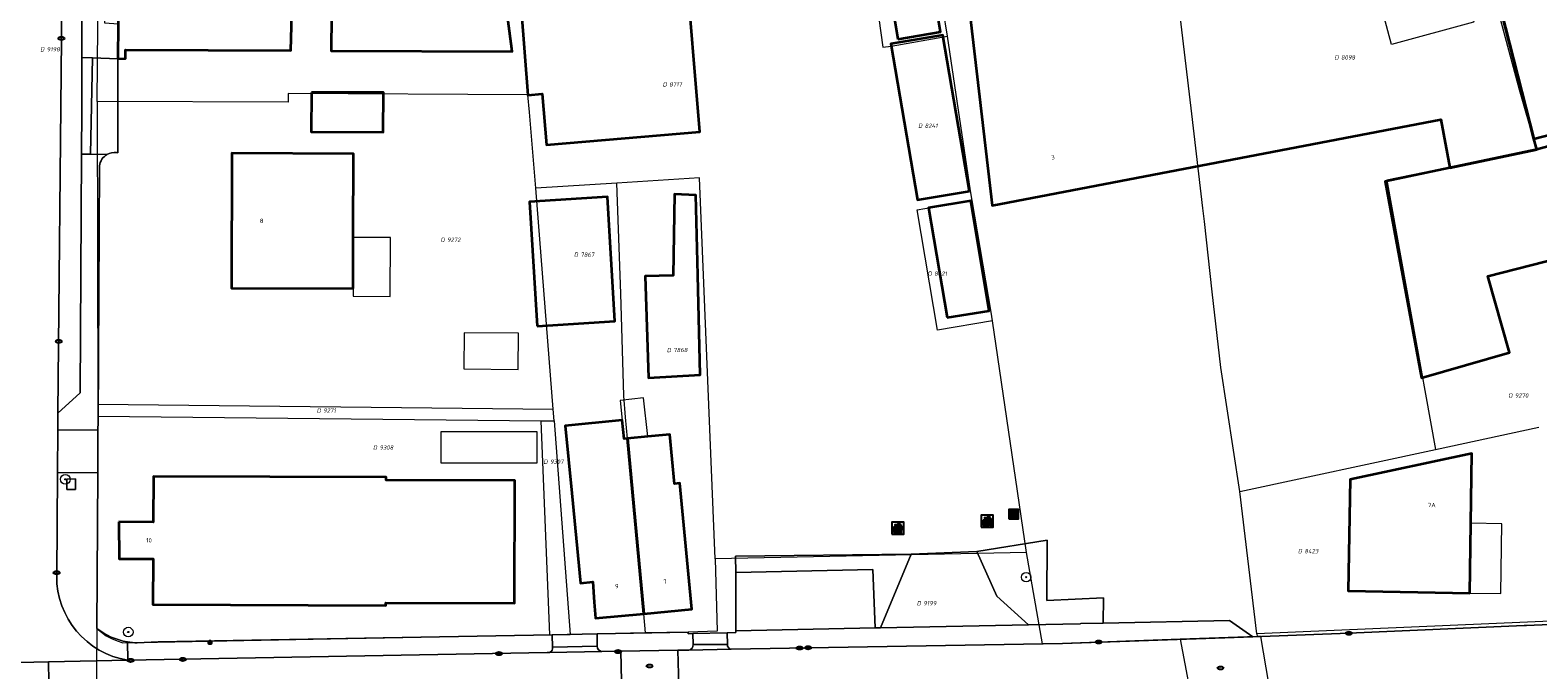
# Model space of a CAD drawing. Header units: metres. Extents: x 183765 to 187731, y 443805 to 446163.
# Tile 34 of 120: x 186594 to 186720, y 444258 to 444312. Entities that reach past the tile are written whole.
import ezdxf
from ezdxf.enums import TextEntityAlignment as Align

# ---------------------------------------------------------------- set-up
doc = ezdxf.new("R2010")
doc.units = ezdxf.units.M
doc.layers.get('0').update_dxf_attribs({"lineweight": 25})
for name, color, linetype, lineweight in [('B-WE-GR-BOOM-S', 253, 'Continuous', 25), ('B-WE-GR-HAAG-GV', 90, 'Continuous', 13), ('B-WE-IE-AFVAL APART PLAATS-S', 7, 'Continuous', 25), ('B-WE-IE-MEUBILAIR-S', 7, 'Continuous', 25), ('B-WE-IE-MEUBILAIR_WEGMEUBILAIR-GV', 7, 'Continuous', 18), ('B-WE-IE-MEUBILAIR_WEGMEUBILAIR_AFVALBAK-S', 7, 'Continuous', 25), ('B-WE-OG-BEBOUWING-GV', 7, 'Continuous', 35), ('B-WE-OG-BEBOUWING-T18', 10, 'Continuous', 18), ('B-WE-OG-BEBOUWING_LUIFEL-GV', 7, 'Continuous', 18), ('B-WE-OG-BEBOUWING_OVERBOUWING-GV', 7, 'Continuous', 18), ('B-WE-OG-BEBOUWING_SCHUUR-GV', 7, 'Continuous', 18), ('B-WE-OG-TERREIN_ERF-GV', 7, 'Continuous', 18), ('B-WE-VH-GESLOTENVERHARDING_ASFALT-GV', 10, 'Continuous', 18), ('B-WE-VH-ONVERHARD_ZAND-GV', 210, 'Continuous', 18), ('B-WE-VH-OPENVERHARDING_BETONSTRAATSTEEN-GV', 90, 'Continuous', 18), ('B-WE-VH-OPENVERHARDING_TEGEL-GV', 90, 'Continuous', 18)]:
    doc.layers.add(name, color=color, linetype=linetype, lineweight=lineweight)
doc.layers.add('B-WE-KG-GRENS_PERCEEL-G', color=7, linetype='Continuous', lineweight=13, true_color=0xa55252)
doc.layers.add('B-WE-KG-GRENS_PERCEEL-S', color=7, linetype='Continuous', lineweight=25, true_color=0xa55252)
doc.styles.add('NLCS-ISO', font='NLCS-ISO.ttf')
doc.styles.add('NLCS-ISO-M200-T18', font='NLCS-ISO.ttf', dxfattribs={"height": 0.36})

# ---------------------------------------------------------------- blocks, each defined once
blk = doc.blocks.new('SIE-WEG_AFVALBAK-SO')
h = blk.add_hatch(color=256)
h.dxf.hatch_style = 1
h.paths.add_polyline_path([(-1.5, -1.5), (1.5, -1.5), (1.5, 1.5), (-1.5, 1.5)])
for points in [[(-2, -2), (2, -2), (2, 2), (-2, 2)], [(-1.5, -1.5), (1.5, -1.5), (1.5, 1.5), (-1.5, 1.5)]]:
    blk.add_lwpolyline(points, close=True)
blk = doc.blocks.new('SIE-AFVAL APART PLAATS-SO')
h = blk.add_hatch(color=256)
h.dxf.hatch_style = 1
h.paths.add_polyline_path([(-0.09, 0.07), (-1.76, 0.07, 0.819081), (-1.79, -0.09), (-1.4, -2.19, 0.36153), (-1.37, -2.21), (-0.47, -2.21, 0.36153), (-0.44, -2.19), (-0.05, -0.09, 0.819081)])
h.paths.add_polyline_path([(-0.16, -0.1), (-0.2, -0.33), (-0.49, -0.33), (-0.47, -0.1)], flags=16)
h.paths.add_polyline_path([(-0.55, -0.1), (-0.58, -0.33), (-0.87, -0.33), (-0.87, -0.1)], flags=16)
h.paths.add_polyline_path([(-0.22, -0.42), (-0.27, -0.73), (-0.53, -0.73), (-0.5, -0.42)], flags=16)
h.paths.add_polyline_path([(-0.58, -0.42), (-0.61, -0.73), (-0.87, -0.73), (-0.87, -0.42)], flags=16)
h.paths.add_polyline_path([(-0.95, -0.1), (-0.95, -0.33), (-1.27, -0.33), (-1.29, -0.1)], flags=16)
h.paths.add_polyline_path([(-0.95, -0.42), (-0.95, -0.73), (-1.23, -0.73), (-1.26, -0.42)], flags=16)
h.paths.add_polyline_path([(-0.29, -0.83), (-0.34, -1.09), (-0.56, -1.09), (-0.54, -0.83)], flags=16)
h.paths.add_polyline_path([(-0.62, -0.83), (-0.65, -1.09), (-0.87, -1.09), (-0.87, -0.83)], flags=16)
h.paths.add_polyline_path([(-0.95, -0.83), (-0.95, -1.09), (-1.2, -1.09), (-1.22, -0.83)], flags=16)
h.paths.add_polyline_path([(-1.35, -0.33), (-1.64, -0.33), (-1.69, -0.1), (-1.37, -0.1)], flags=16)
h.paths.add_polyline_path([(-1.34, -0.42), (-1.31, -0.73), (-1.57, -0.73), (-1.63, -0.42)], flags=16)
h.paths.add_polyline_path([(-0.36, -1.18), (-0.41, -1.44), (-0.6, -1.44), (-0.57, -1.18)], flags=16)
h.paths.add_polyline_path([(-0.65, -1.18), (-0.68, -1.44), (-0.87, -1.44), (-0.87, -1.18)], flags=16)
h.paths.add_polyline_path([(-1.3, -0.83), (-1.28, -1.09), (-1.5, -1.09), (-1.55, -0.83)], flags=16)
h.paths.add_polyline_path([(-0.95, -1.18), (-0.95, -1.44), (-1.17, -1.44), (-1.19, -1.18)], flags=16)
h.paths.add_polyline_path([(-0.42, -1.53), (-0.47, -1.79), (-0.63, -1.79), (-0.6, -1.53)], flags=16)
h.paths.add_polyline_path([(-1.27, -1.18), (-1.25, -1.44), (-1.44, -1.44), (-1.49, -1.18)], flags=16)
h.paths.add_polyline_path([(-0.69, -1.53), (-0.71, -1.79), (-0.87, -1.79), (-0.87, -1.53)], flags=16)
h.paths.add_polyline_path([(-0.95, -1.53), (-0.95, -1.79), (-1.13, -1.79), (-1.16, -1.53)], flags=16)
h.paths.add_polyline_path([(-1.24, -1.53), (-1.22, -1.79), (-1.37, -1.79), (-1.42, -1.53)], flags=16)
h.paths.add_polyline_path([(-0.49, -1.89), (-0.53, -2.13), (-0.66, -2.13), (-0.64, -1.89)], flags=16)
h.paths.add_polyline_path([(-0.72, -1.89), (-0.74, -2.13), (-0.87, -2.13), (-0.87, -1.89)], flags=16)
h.paths.add_polyline_path([(-0.95, -1.89), (-0.95, -2.13), (-1.1, -2.13), (-1.12, -1.89)], flags=16)
h.paths.add_polyline_path([(-1.21, -1.89), (-1.18, -2.13), (-1.31, -2.13), (-1.35, -1.89)], flags=16)
h.paths.add_polyline_path([(-0.19, 0.78, -0.01173), (-0.3, 0.78, -0.148797), (-0.42, 1.03, -0.136076), (-0.69, 0.87), (-0.78, 0.85, -0.038293), (-1.14, 0.96), (-1.19, 0.81, -0.243822), (-1.56, 0.45, 0.344326), (-1, 0.22, -0.139345), (-0.6, 0.22, 0.618436), (-0.56, 0.27, -0.441494), (-0.47, 0.44, 0.309048)])
h.paths.add_polyline_path([(-0.49, 0.51, 0.351556), (-0.64, 0.31, 0.121061), (-1.02, 0.29, -0.288745), (-1.45, 0.42, 0.203599), (-1.12, 0.79), (-1.09, 0.87, 0.083075), (-0.28, 0.71, -0.242261)], flags=16)
h.paths.add_polyline_path([(-0.4, 0.79, -0.023345), (-0.63, 0.82, 0.07081), (-0.46, 0.9, 0.059965)], flags=16)
h.paths.add_polyline_path([(1.12, 1.48), (-1.07, 1.48, 0.860559), (-1.08, 1.42), (0.29, 1, -0.146703), (0.53, 0.28, 0.421968), (0.56, 0.25), (1.6, 0.31, 0.450293), (1.63, 0.34, 0.122241)])
h.paths.add_polyline_path([(0.26, 1.93, 1), (1.07, 1.93, 1)])
h.paths.add_polyline_path([(1.65, 0.15, 0.429303), (1.62, 0.18), (0.55, 0.23, 0.38429), (0.51, 0.2), (0.16, -2.16, 0.83726), (0.22, -2.18), (0.99, -0.78, -0.688204), (1.05, -0.78), (1.36, -2.14, 0.84934), (1.42, -2.14)])
for p, q in [((-0.09, 0.07), (-1.76, 0.07)), ((-1.4, -2.19), (-1.79, -0.09)), ((-1.37, -0.1), (-1.69, -0.1)), ((-1.64, -0.33), (-1.69, -0.1)), ((-1.64, -0.33), (-1.35, -0.33)), ((-1.63, -0.42), (-1.34, -0.42)), ((-1.57, -0.73), (-1.63, -0.42)), ((-1.57, -0.73), (-1.31, -0.73)), ((-1.55, -0.83), (-1.3, -0.83)), ((-1.5, -1.09), (-1.55, -0.83)), ((-1.5, -1.09), (-1.28, -1.09)), ((-1.49, -1.18), (-1.27, -1.18)), ((-1.44, -1.44), (-1.49, -1.18)), ((-1.44, -1.44), (-1.25, -1.44)), ((-1.42, -1.53), (-1.24, -1.53)), ((-1.37, -1.79), (-1.42, -1.53)), ((-1.37, -1.79), (-1.22, -1.79)), ((-1.37, -2.21), (-0.47, -2.21)), ((-1.31, -2.13), (-1.35, -1.89)), ((-1.35, -1.89), (-1.21, -1.89)), ((-1.31, -2.13), (-1.18, -2.13)), ((-0.95, -0.1), (-1.29, -0.1)), ((-1.27, -0.33), (-0.95, -0.33)), ((-1.26, -0.42), (-0.95, -0.42)), ((-1.23, -0.73), (-0.95, -0.73)), ((-1.22, -0.83), (-0.95, -0.83)), ((-1.2, -1.09), (-0.95, -1.09)), ((-1.19, -1.18), (-0.95, -1.18)), ((-1.17, -1.44), (-0.95, -1.44)), ((-1.16, -1.53), (-0.95, -1.53)), ((-1.13, -1.79), (-0.95, -1.79)), ((-1.12, -1.89), (-0.95, -1.89)), ((-1.1, -2.13), (-0.95, -2.13)), ((-0.95, -0.1), (-0.95, -0.33)), ((-0.95, -0.42), (-0.95, -0.73)), ((-0.95, -0.83), (-0.95, -1.09)), ((-0.95, -1.18), (-0.95, -1.44)), ((-0.95, -1.53), (-0.95, -1.79)), ((-0.95, -1.89), (-0.95, -2.13)), ((-0.87, -0.1), (-0.87, -0.33)), ((-0.55, -0.1), (-0.87, -0.1)), ((-0.87, -0.33), (-0.58, -0.33)), ((-0.87, -0.42), (-0.87, -0.73)), ((-0.87, -0.42), (-0.58, -0.42)), ((-0.87, -0.73), (-0.61, -0.73)), ((-0.87, -0.83), (-0.62, -0.83)), ((-0.87, -0.83), (-0.87, -1.09)), ((-0.87, -1.09), (-0.65, -1.09)), ((-0.87, -1.18), (-0.65, -1.18)), ((-0.87, -1.18), (-0.87, -1.44)), ((-0.87, -1.44), (-0.68, -1.44)), ((-0.87, -1.53), (-0.69, -1.53)), ((-0.87, -1.53), (-0.87, -1.79)), ((-0.87, -1.79), (-0.71, -1.79)), ((-0.87, -1.89), (-0.87, -2.13)), ((-0.87, -1.89), (-0.72, -1.89)), ((-0.87, -2.13), (-0.74, -2.13)), ((-0.66, -2.13), (-0.53, -2.13)), ((-0.64, -1.89), (-0.49, -1.89)), ((-0.63, -1.79), (-0.47, -1.79)), ((-0.6, -1.44), (-0.41, -1.44)), ((-0.6, -1.53), (-0.42, -1.53)), ((-0.57, -1.18), (-0.36, -1.18)), ((-0.56, -1.09), (-0.34, -1.09)), ((-0.54, -0.83), (-0.29, -0.83)), ((-0.53, -0.73), (-0.27, -0.73)), ((-0.53, -2.13), (-0.49, -1.89)), ((-0.5, -0.42), (-0.22, -0.42)), ((-0.49, -0.33), (-0.2, -0.33)), ((-0.16, -0.1), (-0.47, -0.1)), ((-0.47, -1.79), (-0.42, -1.53)), ((-0.44, -2.19), (-0.05, -0.09)), ((-0.41, -1.44), (-0.36, -1.18)), ((-0.34, -1.09), (-0.29, -0.83)), ((-0.27, -0.73), (-0.22, -0.42)), ((-0.2, -0.33), (-0.16, -0.1))]:
    blk.add_line(p, q)
blk.add_lwpolyline([(-2.5, -2.51), (2.5, -2.51), (2.5, 2.49), (-2.5, 2.49)], close=True)
for points in [[(-0.78, 0.85, -0.038293), (-1.14, 0.96), (-1.19, 0.81, -0.243822), (-1.56, 0.45, 0.344326), (-1, 0.22, -0.139345), (-0.6, 0.22, 0.618436), (-0.56, 0.27, -0.441494), (-0.47, 0.44, 0.309048), (-0.19, 0.78, -0.01173), (-0.3, 0.78, -0.01173)], [(-0.78, 0.85), (-0.69, 0.87, 0.136076), (-0.42, 1.03, 0.156405), (-0.29, 0.77)], [(-0.78, 0.85), (-0.69, 0.87, 0.136076), (-0.42, 1.03, 0.148797), (-0.3, 0.78, 0.148797)], [(-0.63, 0.82, 0.07081), (-0.46, 0.9, 0.059965), (-0.4, 0.79, 0.059965)], [(-0.4, 0.79, -0.023345), (-0.63, 0.82)]]:
    blk.add_lwpolyline(points, format="xyb")
for points in [[(-1.09, 0.87), (-1.12, 0.79, -0.203599), (-1.45, 0.42, 0.288745), (-1.02, 0.29, -0.121061), (-0.64, 0.31, -0.351556), (-0.49, 0.51, 0.242261), (-0.28, 0.71, -0.083075)], [(-1.07, 1.48), (1.12, 1.48, -0.122241), (1.63, 0.34, -0.450293), (1.6, 0.31), (0.56, 0.25, -0.421968), (0.53, 0.28, 0.146703), (0.29, 1), (-1.08, 1.42, -0.860559)], [(0.55, 0.23), (1.62, 0.18, -0.429303), (1.65, 0.15), (1.42, -2.14, -0.84934), (1.36, -2.14), (1.05, -0.78, 0.688204), (0.99, -0.78), (0.22, -2.18, -0.83726), (0.16, -2.16), (0.51, 0.2, -0.38429)]]:
    blk.add_lwpolyline(points, format="xyb", close=True)
for points in [[(-1.35, -0.33), (-1.37, -0.1)], [(-1.31, -0.73), (-1.34, -0.42)], [(-1.28, -1.09), (-1.3, -0.83)], [(-1.27, -0.33), (-1.29, -0.1)], [(-1.25, -1.44), (-1.27, -1.18)], [(-1.23, -0.73), (-1.26, -0.42)], [(-1.22, -1.79), (-1.24, -1.53)], [(-1.2, -1.09), (-1.22, -0.83)], [(-1.18, -2.13), (-1.21, -1.89)], [(-1.17, -1.44), (-1.19, -1.18)], [(-1.18, -2.22), (-1.18, -2.21)], [(-1.13, -1.79), (-1.16, -1.53)], [(-1.1, -2.13), (-1.12, -1.89)], [(-0.74, -2.13), (-0.72, -1.89)], [(-0.71, -1.79), (-0.69, -1.53)], [(-0.68, -1.44), (-0.65, -1.18)], [(-0.66, -2.13), (-0.64, -1.89)], [(-0.65, -1.09), (-0.62, -0.83)], [(-0.63, -1.79), (-0.6, -1.53)], [(-0.61, -0.73), (-0.58, -0.42)], [(-0.6, -1.44), (-0.57, -1.18)], [(-0.58, -0.33), (-0.55, -0.1)], [(-0.56, -1.09), (-0.54, -0.83)], [(-0.53, -0.73), (-0.5, -0.42)], [(-0.49, -0.33), (-0.47, -0.1)]]:
    blk.add_lwpolyline(points)
blk.add_circle((0.66, 1.93), 0.401)
for centre, radius, start, end in [((-1.76, -0.01), 0.0869, 90, 247.28103), ((-0.09, -0.01), 0.0869, 292.71897, 90), ((-1.37, -2.18), 0.0318, 190.49429, 270), ((-0.47, -2.18), 0.0318, 270, 349.50571)]:
    blk.add_arc(centre, radius, start, end)
blk = doc.blocks.new('SIE-MEUBILAIR_PAAL_LICHTMAST-SO')
for points in [[(-0.62, 0), (-1, 0)], [(-0.71, 0.71), (-0.44, 0.44)], [(0, 1), (0, 0.62)], [(0.44, 0.44), (0.71, 0.71)], [(1, 0), (0.62, 0)], [(-0.71, -0.71), (-0.44, -0.44)], [(0, -0.62), (0, -1)], [(0.44, -0.44), (0.71, -0.71)]]:
    blk.add_lwpolyline(points)
blk.add_circle((0, 0), 0.5)
blk = doc.blocks.new('SIE-MEUBILAIR_PUT_RIOOLPUT-SO')
blk.add_ellipse((0, 0), major_axis=(1.25, 0), ratio=0.54)
at = {"style": 'NLCS-ISO'}
blk.add_text('ri', height=0.75, dxfattribs=at).set_placement((-0.04, 0.07), align=Align.MIDDLE_CENTER)
blk = doc.blocks.new('SIE-MEUBILAIR_PUT_KOLK-SO')
blk.add_ellipse((0, 0), major_axis=(1.25, 0), ratio=0.54)
at = {"style": 'NLCS-ISO'}
blk.add_text('klk', height=0.75, dxfattribs=at).set_placement((0.03, 0), align=Align.MIDDLE_CENTER)
blk = doc.blocks.new('SGR-BOOM_GBKN-SO')
at = {"linetype": 'ByBlock', "lineweight": 18}
h = blk.add_hatch(color=0, dxfattribs=at)
h.dxf.hatch_style = 1
edge = h.paths.add_edge_path()
edge.add_arc((0, 0), 0.25, 0, 360)
at = {"color": 0, "linetype": 'ByBlock', "lineweight": 18}
for radius in [2, 0.25]:
    blk.add_circle((0, 0), radius, dxfattribs=at)
at = {"color": 0, "linetype": 'ByBlock', "lineweight": 18, "style": 'NLCS-ISO'}
blk.add_attdef('SOORT', (2.5, 0), '', height=1.5, dxfattribs=at)
blk = doc.blocks.new('SKG-PERCEELNUMMER-SO')
at = {"style": 'NLCS-ISO', "oblique": 10, "flags": 1}
for tag, p in [('GEMEENTECODE', (0, 2.55)), ('PERCEELGROOTTE', (0, -2.45))]:
    blk.add_attdef(tag, text='', height=1.8, dxfattribs=at).set_placement(p, align=Align.MIDDLE_CENTER)
at = {"style": 'NLCS-ISO', "oblique": 10}
blk.add_attdef('SECTIE', text='', height=1.8, dxfattribs=at).set_placement((-0.5, 0), align=Align.MIDDLE_RIGHT)
blk.add_attdef('PERCEELNUMMER', text='', height=1.8, dxfattribs=at).set_placement((0.5, 0), align=Align.MIDDLE_LEFT)

msp = doc.modelspace()

# ---------------------------------------------------------------- linework, layer by layer
at = {"layer": 'B-WE-GR-HAAG-GV', "flags": 128}
for points in [[(186678.96, 444269.061), (186673.087, 444268.14), (186674.744, 444264.415), (186677.403, 444262.028), (186681.69, 444262.117), (186681.75, 444262.118), (186683.625, 444262.159), (186683.634, 444264.258), (186678.917, 444264.043)], [(186667.622, 444267.915), (186652.989, 444267.751), (186653.013, 444266.388), (186664.434, 444266.636), (186664.625, 444261.765), (186665.046, 444261.773)]]:
    msp.add_lwpolyline(points, close=True, dxfattribs=at)
at = {"layer": 'B-WE-IE-MEUBILAIR_WEGMEUBILAIR-GV', "flags": 128}
msp.add_lwpolyline([(186597.26, 444274.151), (186597.26, 444273.281), (186597.987, 444273.281), (186597.976, 444274.182)], close=True, dxfattribs=at)
at = {"layer": 'B-WE-KG-GRENS_PERCEEL-G', "flags": 128}
for points in [[(186694.999, 444273.136), (186693.423, 444283.465), (186692.699, 444289.756), (186692.045, 444295.62), (186691.918, 444296.727), (186691.002, 444304.584), (186689.972, 444313.223), (186696.554, 444314.654), (186699.51, 444338.275)], [(186599.798, 444305.613), (186599.918, 444321.263)], [(186634.608, 444320.016), (186635.678, 444306.179)], [(186670.642, 444311.045), (186669.571, 444317.757), (186669.559, 444317.95)], [(186665.592, 444317.285), (186664.29, 444317.135), (186665.248, 444310.128), (186665.951, 444310.232)], [(186716.525, 444313.099), (186714.626, 444312.617), (186714.477, 444312.214), (186707.639, 444310.36), (186706.525, 444314.529), (186715.517, 444316.857)], [(186716.525, 444313.099), (186718.266, 444306.612), (186719.528, 444302.253), (186719.689, 444301.613)], [(186665.951, 444310.232), (186670.642, 444311.045)], [(186672.55, 444298.175), (186668.132, 444297.417), (186665.951, 444310.232)], [(186672.55, 444298.175), (186670.642, 444311.045)], [(186635.678, 444306.179), (186615.699, 444306.292), (186615.692, 444305.563), (186599.798, 444305.613)], [(186599.798, 444305.613), (186599.841, 444280.39)], [(186636.328, 444298.402), (186635.824, 444304.722), (186635.678, 444306.179)], [(186728.462, 444303.977), (186719.971, 444301.69), (186719.689, 444301.613)], [(186719.689, 444301.613), (186707.26, 444299.066), (186711.315, 444276.635)], [(186643.101, 444298.825), (186636.328, 444298.402)], [(186651.276, 444267.515), (186649.977, 444299.255), (186643.101, 444298.825)], [(186645.487, 444261.343), (186645.33, 444262.943), (186644.098, 444276.144), (186643.968, 444277.542), (186643.816, 444279.329), (186643.685, 444281.088), (186643.416, 444289.613), (186643.101, 444298.825)], [(186637.795, 444279.999), (186636.328, 444298.402)], [(186672.703, 444297.368), (186672.55, 444298.175)], [(186674.39, 444287.343), (186669.798, 444286.574), (186668.114, 444296.599), (186669.393, 444296.808), (186672.703, 444297.368)], [(186674.39, 444287.343), (186674.276, 444288.061), (186672.703, 444297.368)], [(186677.228, 444268.05), (186674.39, 444287.343)], [(186599.841, 444280.39), (186599.843, 444279.39)], [(186599.841, 444280.39), (186637.795, 444279.999)], [(186637.874, 444279.006), (186637.795, 444279.999)], [(186599.844, 444278.911), (186599.761, 444261.728)], [(186599.843, 444279.39), (186636.78, 444279.017)], [(186599.843, 444279.39), (186599.844, 444278.911)], [(186636.78, 444279.017), (186637.874, 444279.006)], [(186637.493, 444261.197), (186636.78, 444279.017)], [(186637.874, 444279.006), (186639.197, 444261.228)], [(186711.315, 444276.635), (186719.92, 444278.48)], [(186694.999, 444273.136), (186711.315, 444276.635)], [(186696.415, 444261.261), (186694.999, 444273.136)], [(186651.276, 444267.515), (186651.444, 444261.505), (186649.028, 444261.407)], [(186677.228, 444268.05), (186651.276, 444267.515)], [(186678.564, 444260.443), (186677.228, 444268.05)], [(186724.054, 444262.464), (186718.965, 444262.244)], [(186599.761, 444261.728), (186599.745, 444258.47)], [(186599.761, 444261.728), (186600.139, 444261.402), (186600.549, 444261.117), (186600.985, 444260.875), (186601.444, 444260.68), (186601.921, 444260.532)], [(186620.674, 444260.893), (186637.493, 444261.197)], [(186637.493, 444261.197), (186639.197, 444261.228)], [(186645.487, 444261.343), (186639.197, 444261.228)], [(186649.028, 444261.407), (186645.487, 444261.343)], [(186718.965, 444262.244), (186696.415, 444261.261)], [(186696.415, 444261.261), (186696.457, 444261.046)], [(186601.921, 444260.532), (186620.674, 444260.893)], [(186690.028, 444260.819), (186680.236, 444260.473), (186678.564, 444260.443)], [(186696.457, 444261.046), (186690.028, 444260.819)], [(186690.028, 444260.819), (186691.27, 444254.212), (186691.468, 444253.147)], [(186696.738, 444261.056), (186696.457, 444261.046)], [(186697.873, 444254.511), (186696.738, 444261.056)], [(186599.745, 444258.47), (186599.717, 444252.545)]]:
    msp.add_lwpolyline(points, dxfattribs=at)
at = {"layer": 'B-WE-OG-BEBOUWING-GV', "flags": 128}
for points in [[(186661.555, 444329.293), (186660.435, 444342.775), (186658.965, 444342.762), (186658.952, 444344.232), (186655.752, 444344.204), (186655.765, 444342.734), (186653.765, 444342.716), (186653.753, 444344.142), (186647.031, 444344.083), (186647.019, 444345.44), (186640.274, 444345.381), (186640.262, 444346.745), (186633.147, 444346.683), (186633.162, 444345.563), (186633.304, 444334.808), (186634.599, 444320.137), (186635.679, 444306.141), (186636.874, 444306.243), (186637.236, 444302.008), (186650.012, 444303.098), (186648.806, 444317.504), (186662.734, 444314.923)], [(186712.51, 444300.1), (186719.747, 444301.626), (186719.486, 444302.508), (186713.099, 444327.549), (186713.06, 444327.758), (186713.158, 444327.777), (186712.382, 444331.956), (186712.151, 444332.004), (186698.707, 444334.818), (186698.639, 444334.517), (186685.384, 444337.308), (186685.437, 444337.575), (186681.787, 444338.335), (186681.475, 444336.804), (186677.378, 444337.641), (186674.654, 444324.539), (186676.142, 444324.23), (186674.773, 444317.79), (186672.004, 444317.235), (186674.378, 444296.951), (186711.741, 444304.119)], [(186721.969, 444327.039), (186721.864, 444327.42), (186720.196, 444327.021), (186719.603, 444329.294), (186716.177, 444329.669), (186713.414, 444327.641), (186713.099, 444327.549), (186719.486, 444302.508), (186723.132, 444303.441), (186722.363, 444306.447), (186725.578, 444307.312), (186724.941, 444309.76), (186726.861, 444310.269), (186724.092, 444320.428), (186723.811, 444320.351)], [(186632.836, 444321.439), (186625.509, 444321.472), (186618.89, 444321.501), (186618.807, 444321.501), (186613.277, 444321.509), (186613.272, 444317.98), (186609.647, 444317.975), (186609.623, 444317.433), (186602.187, 444317.471), (186602.189, 444318.191), (186601.55, 444318.192), (186601.546, 444317.124), (186601.528, 444312.062), (186601.517, 444309.165), (186602.149, 444309.189), (186602.152, 444309.909), (186615.939, 444309.857), (186615.996, 444312.881), (186619.3, 444312.819), (186619.289, 444309.844), (186634.359, 444309.788)], [(186666.512, 444310.799), (186670.06, 444311.405), (186669.04, 444317.543), (186665.492, 444316.938)], [(186672.47, 444298.155), (186670.26, 444311.143), (186665.922, 444310.405), (186668.132, 444297.417)], [(186617.634, 444306.375), (186617.622, 444303.075), (186623.621, 444303.053), (186623.634, 444306.353)], [(186725.487, 444296.001), (186730.34, 444297.39), (186728.586, 444303.813), (186728.534, 444304.004), (186719.747, 444301.626), (186712.51, 444300.1), (186707.106, 444298.961), (186710.147, 444282.584), (186717.479, 444284.697), (186715.67, 444291.075), (186722.844, 444292.885), (186722.602, 444293.427), (186725.893, 444294.146)], [(186621.114, 444290.027), (186621.13, 444294.295), (186621.156, 444301.262), (186611.015, 444301.299), (186610.974, 444290.065)], [(186636.441, 444286.909), (186642.931, 444287.304), (186642.3, 444297.664), (186635.811, 444297.269)], [(186649.845, 444291.159), (186649.684, 444297.81), (186647.883, 444297.9), (186647.789, 444291.109), (186645.45, 444291.053), (186645.72, 444282.585), (186650.045, 444282.855)], [(186670.602, 444287.613), (186674.127, 444288.176), (186672.599, 444297.334), (186669.073, 444296.771)], [(186643.968, 444277.543), (186643.693, 444277.517), (186643.542, 444279.056), (186638.793, 444278.593), (186639.339, 444272.988), (186640.069, 444265.5), (186641.079, 444265.604), (186641.211, 444263.918), (186641.317, 444262.564), (186645.341, 444262.944)], [(186643.968, 444277.543), (186645.341, 444262.944), (186649.344, 444263.322), (186648.339, 444273.82), (186647.901, 444273.779), (186647.512, 444277.879), (186645.668, 444277.704)], [(186714.162, 444264.668), (186714.331, 444276.291), (186704.204, 444274.122), (186704.035, 444264.842)], [(186601.602, 444270.588), (186601.611, 444267.526), (186604.45, 444267.524), (186604.439, 444263.714), (186623.839, 444263.631), (186623.839, 444263.857), (186634.556, 444263.818), (186634.594, 444274.042), (186623.878, 444274.082), (186623.878, 444274.311), (186604.479, 444274.38), (186604.465, 444270.559)]]:
    msp.add_lwpolyline(points, close=True, dxfattribs=at)
at = {"layer": 'B-WE-OG-BEBOUWING_LUIFEL-GV', "flags": 128}
for points in [[(186621.13, 444294.295), (186621.114, 444290.027), (186621.112, 444289.392), (186624.203, 444289.38), (186624.221, 444294.283)], [(186645.668, 444277.704), (186645.321, 444280.917), (186643.364, 444280.706), (186643.542, 444279.056), (186643.693, 444277.517), (186643.968, 444277.543)], [(186714.162, 444264.668), (186716.745, 444264.63), (186716.83, 444270.442), (186714.246, 444270.48)]]:
    msp.add_lwpolyline(points, close=True, dxfattribs=at)
at = {"layer": 'B-WE-OG-BEBOUWING_OVERBOUWING-GV', "flags": 128}
msp.add_lwpolyline([(186628.428, 444275.514), (186636.464, 444275.514), (186636.464, 444278.1), (186628.428, 444278.1)], close=True, dxfattribs=at)
at = {"layer": 'B-WE-OG-BEBOUWING_SCHUUR-GV', "flags": 128}
msp.add_lwpolyline([(186630.351, 444283.34), (186634.864, 444283.299), (186634.891, 444286.312), (186630.378, 444286.353)], close=True, dxfattribs=at)
at = {"layer": 'B-WE-OG-TERREIN_ERF-GV', "flags": 128}
for points in [[(186632.836, 444321.439), (186634.359, 444309.788), (186619.289, 444309.844), (186619.3, 444312.819)], [(186648.806, 444317.504), (186650.012, 444303.098), (186637.236, 444302.008), (186636.874, 444306.243), (186635.679, 444306.141), (186634.599, 444320.137)], [(186722.844, 444292.885), (186715.67, 444291.075), (186717.479, 444284.697), (186710.147, 444282.584), (186707.106, 444298.961), (186712.51, 444300.1), (186711.741, 444304.119), (186674.378, 444296.951), (186672.004, 444317.235)], [(186615.996, 444312.881), (186615.939, 444309.857), (186602.152, 444309.909), (186602.149, 444309.189), (186601.517, 444309.165), (186601.514, 444304.759), (186601.513, 444301.352), (186601.408, 444301.369)], [(186599.981, 444300.266), (186599.858, 444278.939), (186599.854, 444278.245), (186599.834, 444274.691), (186599.761, 444261.728)], [(186603.129, 444260.52), (186604.88, 444260.603), (186637.713, 444261.201), (186641.445, 444261.269), (186649.028, 444261.407), (186649.047, 444261.276), (186649.424, 444261.285), (186652.276, 444261.356), (186653.016, 444261.374), (186653.014, 444261.525), (186653.013, 444266.388), (186652.989, 444267.751), (186667.622, 444267.915), (186673.087, 444268.14), (186678.96, 444269.061), (186678.917, 444264.043), (186683.634, 444264.258), (186683.625, 444262.159), (186694.154, 444262.385), (186696.098, 444261.034), (186704.085, 444261.316), (186718.704, 444261.956), (186718.888, 444261.964), (186724.077, 444262.192)]]:
    msp.add_lwpolyline(points, dxfattribs=at)
for points in [[(186669.04, 444317.543), (186670.06, 444311.405), (186666.512, 444310.799), (186665.492, 444316.938)], [(186665.922, 444310.405), (186670.26, 444311.143), (186672.47, 444298.155), (186668.132, 444297.417)], [(186726.861, 444310.269), (186724.941, 444309.76), (186725.578, 444307.312), (186722.363, 444306.447), (186723.132, 444303.441), (186719.486, 444302.508), (186719.747, 444301.626), (186728.534, 444304.004)], [(186617.634, 444306.375), (186623.634, 444306.353), (186623.621, 444303.053), (186617.622, 444303.075)], [(186621.13, 444294.295), (186621.114, 444290.027), (186610.974, 444290.065), (186611.015, 444301.299), (186621.156, 444301.262)], [(186635.811, 444297.269), (186642.3, 444297.664), (186642.931, 444287.304), (186636.441, 444286.909)], [(186645.45, 444291.053), (186647.789, 444291.109), (186647.883, 444297.9), (186649.684, 444297.81), (186649.845, 444291.159), (186650.045, 444282.855), (186645.72, 444282.585)], [(186669.073, 444296.771), (186672.599, 444297.334), (186674.127, 444288.176), (186670.602, 444287.613)], [(186645.341, 444262.944), (186641.317, 444262.564), (186641.211, 444263.918), (186641.079, 444265.604), (186640.069, 444265.5), (186639.339, 444272.988), (186638.793, 444278.593), (186643.542, 444279.056), (186643.693, 444277.517), (186643.968, 444277.543), (186645.668, 444277.704), (186647.512, 444277.879), (186647.901, 444273.779), (186648.339, 444273.82), (186649.344, 444263.322)], [(186714.162, 444264.668), (186704.035, 444264.842), (186704.204, 444274.122), (186714.331, 444276.291)], [(186604.45, 444267.524), (186601.611, 444267.526), (186601.602, 444270.588), (186604.465, 444270.559), (186604.479, 444274.38), (186623.878, 444274.311), (186623.878, 444274.082), (186634.594, 444274.042), (186634.556, 444263.818), (186623.839, 444263.857), (186623.839, 444263.631), (186604.439, 444263.714)]]:
    msp.add_lwpolyline(points, close=True, dxfattribs=at)
at = {"layer": 'B-WE-OG-TERREIN_ERF-GV'}
for points in [[(186601.408, 444301.369, 0.1683879), (186600.588, 444301.193)], [(186600.588, 444301.193, 0.2270412), (186599.981, 444300.266)], [(186599.761, 444261.728, 0.1254098), (186602.315, 444260.598)], [(186602.315, 444260.598, 0.036753), (186603.129, 444260.52)]]:
    msp.add_lwpolyline(points, format="xyb", dxfattribs=at)
at = {"layer": 'B-WE-VH-GESLOTENVERHARDING_ASFALT-GV', "flags": 128}
for points in [[(186596.414, 444266.094), (186596.48, 444274.71), (186596.512, 444278.264), (186596.524, 444279.661), (186596.81, 444310.87), (186596.841, 444327.258), (186597.022, 444351.336)], [(186737.118, 444262.763), (186733.756, 444262.616), (186733.581, 444262.608), (186731.413, 444262.513), (186724.077, 444262.192), (186718.888, 444261.964), (186718.704, 444261.956), (186704.085, 444261.316), (186696.098, 444261.034), (186693.755, 444260.951), (186680.236, 444260.473), (186652.614, 444259.983), (186649.078, 444259.919), (186648.955, 444259.917), (186648.159, 444259.902), (186648.304, 444254.924)], [(186584.739, 444258.693), (186595.721, 444258.93), (186602.331, 444259.072)]]:
    msp.add_lwpolyline(points, dxfattribs=at)
at = {"layer": 'B-WE-VH-GESLOTENVERHARDING_ASFALT-GV'}
msp.add_lwpolyline([(186602.331, 444259.072, -0.3687889), (186596.414, 444266.094)], format="xyb", dxfattribs=at)
at = {"layer": 'B-WE-VH-GESLOTENVERHARDING_ASFALT-GV', "flags": 128}
for points in [[(186595.721, 444258.93), (186584.739, 444258.693), (186572.557, 444258.454), (186568.193, 444258.369), (186540.93, 444257.966), (186534.073, 444257.968), (186529.705, 444257.969), (186529.784, 444252.609), (186538.591, 444252.74), (186541.092, 444252.877), (186553.961, 444253.125), (186554.102, 444253.128), (186557.084, 444253.185), (186570.032, 444253.435), (186570.143, 444253.437), (186573.957, 444253.51), (186590.291, 444253.825), (186595.829, 444253.929)], [(186643.417, 444259.816), (186641.845, 444259.788), (186637.492, 444259.709), (186637.279, 444259.705), (186602.331, 444259.072), (186595.721, 444258.93), (186595.829, 444253.929), (186617.054, 444254.332), (186624.967, 444254.482), (186628.724, 444254.553), (186633.732, 444254.648), (186643.525, 444254.834)]]:
    msp.add_lwpolyline(points, close=True, dxfattribs=at)
at = {"layer": 'B-WE-VH-ONVERHARD_ZAND-GV', "flags": 128}
for points in [[(186597.26, 444274.151), (186597.26, 444273.281), (186597.987, 444273.281), (186597.976, 444274.182)], [(186678.96, 444269.061), (186673.087, 444268.14), (186674.744, 444264.415), (186677.403, 444262.028), (186681.69, 444262.117), (186681.75, 444262.118), (186683.625, 444262.159), (186683.634, 444264.258), (186678.917, 444264.043)], [(186667.622, 444267.915), (186652.989, 444267.751), (186653.013, 444266.388), (186664.434, 444266.636), (186664.625, 444261.765), (186665.046, 444261.773)]]:
    msp.add_lwpolyline(points, close=True, dxfattribs=at)
at = {"layer": 'B-WE-VH-OPENVERHARDING_BETONSTRAATSTEEN-GV', "flags": 128}
for points in [[(186598.508, 444317.461), (186598.508, 444317.508), (186598.505, 444325.254), (186598.505, 444325.492), (186598.496, 444349.416), (186597.022, 444351.336), (186596.841, 444327.258), (186596.81, 444310.87), (186596.524, 444279.661), (186598.358, 444281.353), (186598.488, 444301.226), (186598.513, 444304.968), (186598.511, 444309.282)], [(186673.087, 444268.14), (186667.622, 444267.915), (186665.046, 444261.773), (186677.403, 444262.028), (186674.744, 444264.415)], [(186664.434, 444266.636), (186653.013, 444266.388), (186653.014, 444261.525), (186664.625, 444261.765)], [(186648.159, 444259.902), (186643.417, 444259.816), (186643.525, 444254.834), (186648.304, 444254.924)]]:
    msp.add_lwpolyline(points, close=True, dxfattribs=at)
at = {"layer": 'B-WE-VH-OPENVERHARDING_BETONSTRAATSTEEN-GV'}
for points in [[(186637.732, 444260.173, -0.3270113), (186637.492, 444259.709)], [(186641.845, 444259.788, -0.3855087), (186641.464, 444260.253)], [(186649.446, 444260.39, -0.3935163), (186649.078, 444259.919)], [(186652.614, 444259.983, -0.3832841), (186652.3, 444260.377)]]:
    msp.add_lwpolyline(points, format="xyb", dxfattribs=at)
at = {"layer": 'B-WE-VH-OPENVERHARDING_BETONSTRAATSTEEN-GV', "flags": 128}
for points in [[(186641.464, 444260.253), (186637.732, 444260.173)], [(186649.078, 444259.919), (186652.614, 444259.983)], [(186652.3, 444260.377), (186649.446, 444260.39)], [(186637.492, 444259.709), (186641.845, 444259.788)]]:
    msp.add_lwpolyline(points, dxfattribs=at)
at = {"layer": 'B-WE-VH-OPENVERHARDING_TEGEL-GV', "flags": 128}
for points in [[(186598.508, 444317.508), (186598.508, 444317.461), (186598.511, 444309.282), (186599.394, 444309.248), (186601.517, 444309.165), (186601.528, 444312.062), (186600.418, 444312.153), (186600.463, 444317.162), (186601.546, 444317.124)], [(186601.517, 444309.165), (186599.394, 444309.248), (186599.23, 444301.214), (186600.588, 444301.193)], [(186601.408, 444301.369), (186601.513, 444301.352), (186601.514, 444304.759), (186601.517, 444309.165)], [(186600.588, 444301.193), (186599.23, 444301.214), (186598.488, 444301.226), (186598.358, 444281.353), (186596.524, 444279.661), (186596.512, 444278.264), (186599.854, 444278.245), (186599.858, 444278.939), (186599.981, 444300.266)], [(186599.834, 444274.691), (186596.48, 444274.71), (186596.414, 444266.094)], [(186599.761, 444261.728), (186599.834, 444274.691)], [(186694.154, 444262.385), (186683.625, 444262.159), (186681.75, 444262.118), (186681.69, 444262.117), (186677.403, 444262.028), (186665.046, 444261.773), (186664.625, 444261.765), (186653.014, 444261.525), (186653.016, 444261.374), (186652.276, 444261.356), (186652.3, 444260.377)], [(186652.614, 444259.983), (186680.236, 444260.473), (186693.755, 444260.951), (186696.098, 444261.034), (186694.154, 444262.385)], [(186637.713, 444261.201), (186604.88, 444260.603), (186603.129, 444260.52)], [(186637.732, 444260.173), (186637.713, 444261.201)], [(186649.446, 444260.39), (186649.424, 444261.285), (186649.047, 444261.276), (186649.028, 444261.407), (186641.445, 444261.269), (186641.464, 444260.253)], [(186602.315, 444260.598), (186602.331, 444259.072), (186637.279, 444259.705), (186637.492, 444259.709)], [(186602.331, 444259.072), (186602.315, 444260.598)], [(186641.845, 444259.788), (186643.417, 444259.816), (186648.159, 444259.902), (186648.955, 444259.917), (186649.078, 444259.919)]]:
    msp.add_lwpolyline(points, dxfattribs=at)
for points in [[(186599.394, 444309.248), (186598.511, 444309.282), (186598.513, 444304.968), (186598.488, 444301.226), (186599.23, 444301.214)], [(186599.854, 444278.245), (186596.512, 444278.264), (186596.48, 444274.71), (186599.834, 444274.691)], [(186597.26, 444274.151), (186597.976, 444274.182), (186597.987, 444273.281), (186597.26, 444273.281)], [(186641.445, 444261.269), (186637.713, 444261.201), (186637.732, 444260.173), (186641.464, 444260.253)], [(186652.276, 444261.356), (186649.424, 444261.285), (186649.446, 444260.39), (186652.3, 444260.377)]]:
    msp.add_lwpolyline(points, close=True, dxfattribs=at)
at = {"layer": 'B-WE-VH-OPENVERHARDING_TEGEL-GV'}
for points in [[(186600.588, 444301.193, -0.1683879), (186601.408, 444301.369)], [(186599.981, 444300.266, -0.2270412), (186600.588, 444301.193)], [(186596.414, 444266.094, 0.3687889), (186602.331, 444259.072)], [(186602.315, 444260.598, -0.1254098), (186599.761, 444261.728)], [(186603.129, 444260.52, -0.036753), (186602.315, 444260.598)], [(186637.492, 444259.709, 0.3270113), (186637.732, 444260.173)], [(186641.464, 444260.253, 0.3855087), (186641.845, 444259.788)], [(186649.078, 444259.919, 0.3935163), (186649.446, 444260.39)], [(186652.3, 444260.377, 0.3832841), (186652.614, 444259.983)]]:
    msp.add_lwpolyline(points, format="xyb", dxfattribs=at)

# ---------------------------------------------------------------- block references
at = {"layer": 'B-WE-GR-BOOM-S', "xscale": 0.2, "yscale": 0.2, "zscale": 0.2}
for p in [(186597.135, 444274.143), (186677.196, 444265.989), (186602.378, 444261.418)]:
    msp.add_blockref('SGR-BOOM_GBKN-SO', p, dxfattribs=at)
at = {"layer": 'B-WE-IE-AFVAL APART PLAATS-S', "xscale": 0.2, "yscale": 0.2, "zscale": 0.2}
for p in [(186673.957, 444270.661), (186666.493, 444270.071)]:
    msp.add_blockref('SIE-AFVAL APART PLAATS-SO', p, dxfattribs=at)
at = {"layer": 'B-WE-IE-MEUBILAIR-S', "xscale": 0.2, "yscale": 0.2, "zscale": 0.2}
for name, p in [('SIE-MEUBILAIR_PUT_KOLK-SO', (186596.81, 444310.87)), ('SIE-MEUBILAIR_PUT_KOLK-SO', (186596.589, 444285.625)), ('SIE-MEUBILAIR_PUT_KOLK-SO', (186596.409, 444266.363)), ('SIE-MEUBILAIR_PUT_KOLK-SO', (186704.085, 444261.316)), ('SIE-MEUBILAIR_PAAL_LICHTMAST-SO', (186609.187, 444260.561)), ('SIE-MEUBILAIR_PUT_KOLK-SO', (186643.193, 444259.791)), ('SIE-MEUBILAIR_PUT_KOLK-SO', (186658.317, 444260.087)), ('SIE-MEUBILAIR_PUT_KOLK-SO', (186659.031, 444260.108)), ('SIE-MEUBILAIR_PUT_KOLK-SO', (186683.237, 444260.592)), ('SIE-MEUBILAIR_PUT_KOLK-SO', (186602.573, 444259.056)), ('SIE-MEUBILAIR_PUT_KOLK-SO', (186606.925, 444259.137)), ('SIE-MEUBILAIR_PUT_KOLK-SO', (186633.27, 444259.623)), ('SIE-MEUBILAIR_PUT_RIOOLPUT-SO', (186645.816, 444258.592)), ('SIE-MEUBILAIR_PUT_RIOOLPUT-SO', (186693.393, 444258.422))]:
    msp.add_blockref(name, p, dxfattribs=at)
at = {"layer": 'B-WE-IE-MEUBILAIR_WEGMEUBILAIR_AFVALBAK-S', "xscale": 0.2, "yscale": 0.2, "zscale": 0.2}
msp.add_blockref('SIE-WEG_AFVALBAK-SO', (186676.162, 444271.238), dxfattribs=at)
at = {"layer": 'B-WE-KG-GRENS_PERCEEL-S', "xscale": 0.2, "yscale": 0.2, "zscale": 0.2}
for p, values in [((186595.489, 444309.96), {'PERCEELNUMMER': '9198', 'SECTIE': 'D'}), ((186703.338, 444309.287), {'PERCEELNUMMER': '8098', 'SECTIE': 'D'}), ((186647.356, 444307.041), {'PERCEELNUMMER': '8717', 'SECTIE': 'D'}), ((186668.645, 444303.595), {'PERCEELNUMMER': '8241', 'SECTIE': 'D'}), ((186628.85, 444294.098), {'PERCEELNUMMER': '9272', 'SECTIE': 'D'}), ((186639.962, 444292.857), {'PERCEELNUMMER': '7867', 'SECTIE': 'D'}), ((186669.435, 444291.275), {'PERCEELNUMMER': '8421', 'SECTIE': 'D'}), ((186647.702, 444284.914), {'PERCEELNUMMER': '7868', 'SECTIE': 'D'}), ((186717.82, 444281.122), {'PERCEELNUMMER': '9270', 'SECTIE': 'D'}), ((186618.529, 444279.875), {'PERCEELNUMMER': '9271', 'SECTIE': 'D'}), ((186623.219, 444276.79), {'PERCEELNUMMER': '9308', 'SECTIE': 'D'}), ((186637.425, 444275.606), {'PERCEELNUMMER': '9307', 'SECTIE': 'D'}), ((186700.291, 444268.157), {'PERCEELNUMMER': '8423', 'SECTIE': 'D'}), ((186668.531, 444263.818), {'PERCEELNUMMER': '9199', 'SECTIE': 'D'})]:
    msp.add_blockref('SKG-PERCEELNUMMER-SO', p, dxfattribs=at).add_auto_attribs(values)

# ---------------------------------------------------------------- texts
at = {"layer": 'B-WE-OG-BEBOUWING-T18', "style": 'NLCS-ISO-M200-T18'}
for s, rotation, p in [('3', 10.9, (186679.433, 444300.966)), ('8', 359.8, (186613.494, 444295.673)), ('7A', 359.2, (186711, 444272)), ('10', 0.2, (186604.106, 444269.064)), ('9', 5.4, (186643.094, 444265.243)), ('7', 5.4, (186647.107, 444265.622))]:
    msp.add_text(s, height=0.36, rotation=rotation, dxfattribs=at).set_placement(p, align=Align.MIDDLE)

doc.saveas('drawing.dxf')
